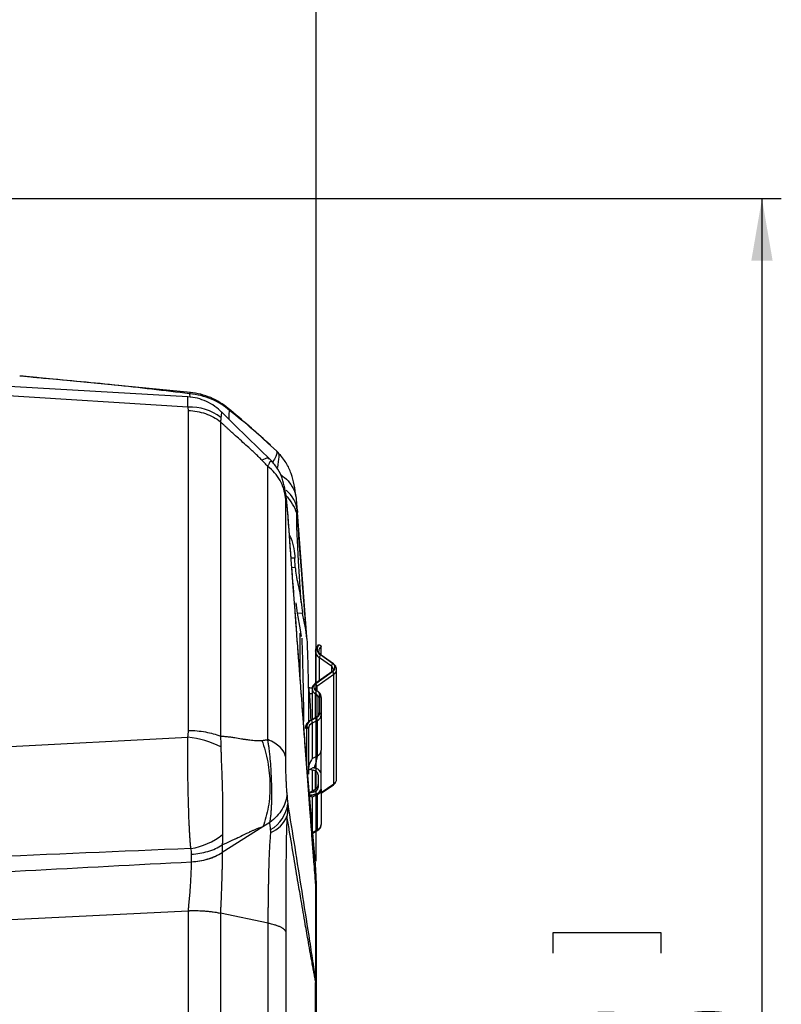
# Model space of a CAD drawing. Header units: millimetres. Extents: x 0 to 594, y 0 to 420.
# Tile 22 of 43: x 275 to 314, y 271 to 322. Entities that reach past the tile are written whole.
import ezdxf

# ---------------------------------------------------------------- set-up
doc = ezdxf.new("R2010")
doc.units = ezdxf.units.MM
doc.layers.add('SLD-0', color=7, linetype='Continuous')
doc.styles.add('SLDTEXTSTYLE0', font='TXT', dxfattribs={"width": 0.75})
doc.dimstyles.new('SLDDIMSTYLE3', dxfattribs={"dimtxt": 3.5, "dimasz": 3.2, "dimexe": 0, "dimexo": 0.0625, "dimgap": 0.875, "dimtad": 1, "dimdec": 1, "dimlfac": 3, "dimrnd": 1e-09, "dimzin": 12, "dimdsep": 46, "dimtxsty": 'SLDTEXTSTYLE0', "dimsah": 1, "dimcen": 0.09, "dimadec": 0, "dimazin": 3, "dimtfac": 1, "dimtdec": 1, "dimtofl": 0, "dimtmove": 0, "dimatfit": 3, "dimfxl": 1, "dimfrac": 2, "dimtolj": 1, "dimtzin": 12, "dimarcsym": 0})
doc.dimstyles.new('SLDDIMSTYLE4', dxfattribs={"dimtxt": 3.5, "dimasz": 3.2, "dimexe": 0, "dimexo": 0.0625, "dimgap": 0.875, "dimtad": 1, "dimdec": 1, "dimlfac": 3, "dimrnd": 1e-09, "dimzin": 4, "dimdsep": 46, "dimtxsty": 'SLDTEXTSTYLE0', "dimsah": 1, "dimcen": 0.09, "dimadec": 0, "dimazin": 1, "dimtfac": 1, "dimtdec": 1, "dimtofl": 0, "dimtmove": 0, "dimatfit": 3, "dimfxl": 1, "dimfrac": 2, "dimtolj": 1, "dimtzin": 12, "dimarcsym": 0})

# ---------------------------------------------------------------- blocks, each defined once
blk = doc.blocks.new('_D_3')
at = {"layer": 'SLD-0', "color": 7, "transparency": 16777216}
for p, q in [((260.302, 365.026), (259.235, 365.026)), ((259.235, 365.026), (259.235, 359.47)), ((269.353, 365.026), (270.42, 365.026)), ((270.42, 365.026), (270.42, 359.47)), ((259.235, 359.47), (260.302, 359.47)), ((270.42, 359.47), (269.353, 359.47)), ((239.711, 318.236), (239.711, 355.233)), ((289.944, 278.09), (289.944, 355.233)), ((239.711, 354.233), (289.944, 354.233))]:
    blk.add_line(p, q, dxfattribs=at)
for points in [[(239.711, 354.233), (242.911, 353.683), (242.911, 354.783)], [(289.944, 354.233), (286.744, 354.783), (286.744, 353.683)]]:
    blk.add_solid(points, dxfattribs=at)
at = {"layer": 'SLD-0', "color": 7, "transparency": 16777216, "char_height": 3.5, "attachment_point": 1, "style": 'SLDTEXTSTYLE0'}
for s, insert in [('5.93', (260.302, 363.981)), ('150.7', (259.009, 358.745))]:
    blk.add_mtext(s, dxfattribs=dict(at, insert=insert))
blk = doc.blocks.new('_D_5')
at = {"layer": 'SLD-0', "color": 7, "transparency": 16777216}
for p, q in [((242.511, 312.357), (314.004, 312.357)), ((313.004, 312.357), (313.004, 222.687)), ((302.211, 273.341), (302.211, 274.407)), ((302.211, 274.407), (307.768, 274.407)), ((307.768, 274.407), (307.768, 273.341)), ((302.211, 261.704), (302.211, 260.637)), ((307.768, 260.637), (307.768, 261.704)), ((302.211, 260.637), (307.768, 260.637)), ((242.511, 222.687), (314.004, 222.687))]:
    blk.add_line(p, q, dxfattribs=at)
for points in [[(313.004, 312.357), (312.454, 309.157), (313.554, 309.157)], [(313.004, 222.687), (313.554, 225.887), (312.454, 225.887)]]:
    blk.add_solid(points, dxfattribs=at)
at = {"layer": 'SLD-0', "color": 7, "transparency": 16777216, "char_height": 3.5, "attachment_point": 1, "rotation": 90, "style": 'SLDTEXTSTYLE0'}
for s, insert in [('10.59', (303.256, 261.704)), ('269.0', (308.492, 261.704))]:
    blk.add_mtext(s, dxfattribs=dict(at, insert=insert))

msp = doc.modelspace()

# ---------------------------------------------------------------- linework, layer by layer
at = {"color": 7, "linetype": 'Continuous', "lineweight": 25}
for p, q in [((283.316, 302.106), (246.178, 304.265)), ((283.313, 301.58), (246.178, 303.884)), ((274.816, 303.168), (274.656, 303.183)), ((283.44, 302.338), (275.627, 303.091)), ((283.401, 302.27), (283.416, 302.092)), ((283.337, 284.862), (283.337, 301.402)), ((284.993, 300.822), (284.993, 284.565)), ((287.888, 299.316), (287.444, 299.718)), ((287.584, 299.617), (287.454, 299.731)), ((287.637, 298.796), (287.532, 298.906)), ((287.995, 299.205), (287.887, 299.317)), ((287.984, 299.216), (287.987, 299.198)), ((288.406, 296.739), (288.362, 296.891)), ((288.976, 296.209), (288.924, 296.802)), ((288.984, 296.115), (288.952, 296.371)), ((288.473, 296.152), (288.459, 296.233)), ((288.944, 296.085), (288.981, 296.128)), ((288.976, 296.209), (288.981, 296.128)), ((288.981, 296.128), (288.977, 296.167)), ((289.464, 289.703), (288.983, 296.121)), ((288.848, 293.761), (288.652, 293.77)), ((288.688, 293.296), (288.867, 293.287)), ((288.867, 293.287), (288.848, 293.761)), ((288.794, 291.878), (288.749, 292.476)), ((288.794, 291.878), (288.794, 292.105)), ((288.977, 290.922), (288.911, 291.46)), ((289.246, 290.909), (288.977, 290.922)), ((289.14, 290.06), (288.977, 290.922)), ((289.405, 290.074), (289.246, 290.909)), ((289.127, 287.438), (289.127, 289.895)), ((289.188, 289.714), (289.14, 290.06)), ((289.469, 289.61), (289.405, 290.074)), ((289.914, 288.953), (289.915, 288.968)), ((289.914, 288.953), (289.914, 287.294)), ((290.799, 288.318), (290.169, 288.763)), ((290.836, 288.31), (290.206, 288.756)), ((290.211, 288.752), (290.211, 289.191)), ((290.74, 288.174), (290.11, 288.62)), ((290.11, 287.432), (290.11, 288.62)), ((290.762, 287.893), (289.885, 287.273)), ((289.922, 287.281), (290.799, 287.901)), ((290.858, 287.757), (289.981, 287.137)), ((290.74, 288.174), (290.74, 287.878)), ((290.858, 282.101), (290.858, 287.757)), ((291.004, 282.351), (291.004, 288.007)), ((289.589, 286.768), (289.593, 286.768)), ((289.596, 286.709), (289.593, 286.768)), ((289.736, 287.004), (289.736, 285.419)), ((289.911, 285.511), (289.911, 286.758)), ((289.981, 287.137), (289.981, 286.911)), ((290.128, 285.76), (290.128, 286.672)), ((290.045, 285.658), (290.045, 286.569)), ((290.211, 286.569), (290.211, 285.658)), ((290.211, 285.658), (290.211, 283.831)), ((289.932, 285.522), (289.669, 285.384)), ((289.697, 285.386), (289.96, 285.524)), ((290.009, 285.374), (289.747, 285.236)), ((289.747, 285.236), (289.747, 283.41)), ((290.009, 283.547), (290.009, 285.374)), ((289.461, 283.094), (289.461, 285.054)), ((289.545, 284.952), (289.545, 282.827)), ((246.178, 282.571), (283.313, 284.512)), ((289.407, 283.718), (289.374, 284.155)), ((289.907, 277.953), (289.407, 283.72)), ((289.747, 283.41), (290.009, 283.547)), ((289.545, 282.812), (289.788, 282.94)), ((289.545, 282.827), (289.545, 282.591)), ((289.613, 282.848), (289.793, 282.804)), ((289.736, 282.818), (289.736, 281.713)), ((289.911, 281.813), (289.911, 282.76)), ((290.045, 282.565), (290.045, 281.9)), ((290.211, 281.9), (290.211, 282.565)), ((290.211, 281.643), (290.858, 282.101)), ((289.793, 281.661), (289.567, 281.603)), ((289.862, 281.779), (289.588, 281.635)), ((290.211, 281.606), (290.836, 282.048)), ((290.211, 281.828), (290.211, 280.001)), ((289.597, 281.526), (289.788, 281.526)), ((289.788, 281.526), (289.606, 281.43)), ((290.009, 281.544), (289.747, 281.406)), ((289.747, 281.406), (289.747, 279.804)), ((290.009, 279.717), (290.009, 281.544)), ((287.548, 280.102), (287.19, 279.876)), ((287.19, 279.876), (285.087, 278.544)), ((289.765, 279.589), (290.009, 279.717)), ((289.769, 279.549), (289.987, 279.664)), ((285.087, 278.935), (285.087, 278.544)), ((283.499, 278.068), (283.499, 278.459)), ((289.848, 277.89), (289.813, 278.355)), ((289.84, 277.976), (289.884, 277.403)), ((289.882, 277.42), (289.921, 276.922)), ((283.332, 275.52), (246.178, 273.671)), ((283.337, 259.524), (283.337, 275.525)), ((284.993, 275.413), (284.993, 259.683)), ((287.463, 274.885), (284.993, 275.413))]:
    msp.add_line(p, q, dxfattribs=at)
at = {"color": 7, "linetype": 'Continuous', "lineweight": 25, "flags": 128}
for points in [[(275.627, 303.091), (275.621, 303.093), (275.607, 303.086)], [(285.46, 301.41), (285.429, 301.472), (285.392, 301.512)], [(289.593, 286.768), (289.69, 286.766), (289.736, 286.76)]]:
    msp.add_lwpolyline(points, dxfattribs=at)
at = {"color": 7, "linetype": 'Continuous', "lineweight": 25}
for centre, radius, start, end in [((283.491, 302.264), 0.0896, 124.7083, 176.118), ((283.41, 298.912), 2.67, 52.8933, 92.0682), ((287.353, 296.023), 1.634, 6.557, 50.7225), ((287.031, 295.519), 1.995, 16.4753, 46.7271), ((290.332, 289.052), 0.332, 133.3689, 240.3893), ((290.327, 288.971), 0.413, 182.5057, 238.2166), ((290.386, 288.941), 0.306, 124.9402, 177.4681), ((290.363, 288.6), 0.254, 139.9237, 175.4913), ((290.178, 288.713), 0.0508, 56.4134, 100.4176), ((290.993, 288.154), 0.254, 139.9237, 175.4913), ((290.808, 288.268), 0.0508, 56.3821, 100.4191), ((290.677, 288.109), 0.241, 300.3717, 59.6283), ((290.632, 287.999), 0.206, 1.9914, 58.3007), ((290.79, 287.851), 0.0508, 79.5824, 123.5866), ((290.604, 287.737), 0.254, 4.5087, 40.0763), ((290.696, 288.02), 0.308, 301.6694, 358.6289), ((290.031, 287.104), 0.208, 121.6181, 250.0865), ((289.913, 287.231), 0.0508, 79.5835, 123.5651), ((289.728, 287.117), 0.254, 4.5087, 40.0763), ((290.019, 287.02), 0.284, 183.3025, 247.4237), ((290.068, 286.997), 0.166, 121.8284, 177.1336), ((290.22, 286.738), 0.31, 146.8563, 176.2422), ((289.822, 286.553), 0.224, 4.1578, 66.5603), ((289.972, 286.872), 0.0378, 64.4613, 107.898), ((289.849, 286.651), 0.28, 4.1578, 66.5603), ((290.162, 286.558), 0.118, 106.9297, 174.6073), ((290.094, 286.558), 0.118, 5.3927, 73.0703), ((289.849, 285.78), 0.28, 293.3219, 355.8214), ((289.876, 285.682), 0.336, 293.3219, 355.8214), ((290.162, 285.647), 0.118, 106.9297, 174.6073), ((290.094, 285.647), 0.118, 5.3927, 73.0703), ((289.852, 285.026), 0.392, 113.3219, 175.8214), ((289.88, 284.928), 0.336, 113.3219, 175.8214), ((289.685, 285.35), 0.0376, 71.9702, 115.4662), ((289.436, 285.216), 0.311, 3.7466, 33.0433), ((289.948, 285.488), 0.0376, 71.9702, 115.4662), ((289.699, 285.354), 0.311, 3.7466, 33.0433), ((289.496, 284.941), 0.118, 106.9297, 174.6073), ((289.427, 284.941), 0.118, 5.3927, 73.0703), ((282.739, 279.467), 5.078, 63.3037, 83.5055), ((289.876, 283.856), 0.336, 293.3219, 355.8214), ((290.797, 282.094), 0.0607, 309.7119, 5.703), ((290.692, 282.366), 0.313, 302.0747, 357.2029), ((289.876, 281.852), 0.336, 293.3219, 355.8214), ((286.73, 281.258), 1.753, 299.4256, 353.858), ((286.982, 281.023), 1.574, 293.0373, 337.6192), ((289.955, 279.709), 0.0549, 306.1194, 8.9718), ((289.876, 280.026), 0.336, 293.3219, 355.8214), ((282.917, 282.241), 3.531, 278.9251, 308.2763), ((283.377, 281.365), 3.301, 272.1289, 301.2086), ((289.226, 276.904), 0.695, 0.342, 1.4941), ((289.492, 276.908), 0.429, 359.2721, 0.7279), ((287.275, 271.88), 2.646, 359.234, 359.8243), ((287.01, 271.855), 2.912, 359.7206, 0.2794)]:
    msp.add_arc(centre, radius, start, end, dxfattribs=at)
for points, knots in [([(275.607, 303.086), (275.472, 303.099), (275.199, 303.125), (274.858, 303.168), (274.69, 303.179), (274.612, 303.184)], [0, 0, 0, 0, 0.338839, 0.688798, 1, 1, 1, 1]), ([(275.627, 303.091), (275.543, 303.099), (275.372, 303.114), (275.113, 303.142), (274.969, 303.154), (274.895, 303.161)], [0, 0, 0, 0, 0.316399, 0.646905, 1, 1, 1, 1]), ([(283.401, 302.27), (282.102, 302.425), (279.503, 302.736), (276.906, 302.97), (275.607, 303.086)], [0, 0, 0, 0, 0.499783, 1, 1, 1, 1]), ([(283.313, 301.58), (283.309, 301.685), (283.3, 301.894), (283.303, 302.072), (283.311, 302.094), (283.316, 302.105)], [0, 0, 0, 0, 0.335094, 0.671589, 1, 1, 1, 1]), ([(285.075, 301.297), (284.955, 301.409), (284.713, 301.634), (284.277, 301.88), (283.807, 302.051), (283.478, 302.089), (283.315, 302.107)], [0, 0, 0, 0, 0.247631, 0.499746, 0.751991, 1, 1, 1, 1]), ([(285.46, 301.41), (285.321, 301.522), (285.041, 301.746), (284.533, 301.999), (283.982, 302.187), (283.595, 302.243), (283.401, 302.27)], [0, 0, 0, 0, 0.2492649, 0.499843, 0.7489732, 1, 1, 1, 1]), ([(285.392, 301.512), (285.256, 301.619), (284.985, 301.833), (284.5, 302.075), (283.98, 302.255), (283.62, 302.31), (283.44, 302.338)], [0, 0, 0, 0, 0.251762, 0.503053, 0.7513, 1, 1, 1, 1]), ([(287.454, 299.731), (287.132, 300.017), (286.46, 300.615), (285.758, 301.205), (285.392, 301.512)], [0, 0, 0, 0, 0.479704, 1, 1, 1, 1]), ([(283.337, 301.402), (283.633, 301.393), (283.937, 301.338), (284.505, 301.139), (284.769, 300.995), (284.993, 300.822)], [0, 0, 0, 0, 0.5, 0.5, 1, 1, 1, 1]), ([(285.02, 301.041), (285.02, 301.024), (285.018, 300.988), (285.013, 300.934), (285.005, 300.879), (284.997, 300.841), (284.993, 300.822)], [0, 0, 0, 0, 0.25619, 0.508239, 0.756164, 1, 1, 1, 1]), ([(285.073, 301.26), (285.066, 301.276), (285.047, 301.327), (285.031, 301.156), (285.02, 301.041)], [0, 0, 0, 0, 0.329737, 1, 1, 1, 1]), ([(287.534, 298.903), (287.121, 299.303), (286.288, 300.11), (285.461, 300.92), (285.044, 301.329)], [0, 0, 0, 0, 0.4955366, 1, 1, 1, 1]), ([(285.449, 300.933), (285.449, 300.987), (285.449, 301.194), (285.456, 301.319), (285.46, 301.41)], [0, 0, 0, 0, 0.260495, 1, 1, 1, 1]), ([(287.444, 299.718), (287.201, 299.941), (286.57, 300.523), (285.883, 301.072), (285.46, 301.41)], [0, 0, 0, 0, 0.383652, 1, 1, 1, 1]), ([(287.133, 298.839), (287.108, 298.864), (287.059, 298.914), (286.983, 298.99), (286.902, 299.069), (286.818, 299.15), (286.73, 299.234), (286.588, 299.367), (286.373, 299.565), (286.084, 299.824), (285.815, 300.065), (285.626, 300.234), (285.501, 300.347), (285.403, 300.437), (285.293, 300.538), (285.188, 300.636), (285.089, 300.73), (285.024, 300.792), (284.993, 300.822)], [0, 0, 0, 0, 0.035317, 0.072175, 0.110598, 0.150604, 0.192211, 0.235434, 0.349822, 0.493411, 0.63502, 0.722251, 0.755075, 0.808456, 0.859625, 0.908595, 0.955381, 1, 1, 1, 1]), ([(287.51, 298.881), (287.493, 298.906), (287.451, 298.972), (287.254, 298.89), (287.133, 298.839)], [0, 0, 0, 0, 0.3821552, 1, 1, 1, 1]), ([(287.888, 299.316), (287.914, 299.252), (287.954, 299.155), (287.753, 298.839), (287.685, 298.733)], [0, 0, 0, 0, 0.662774, 1, 1, 1, 1]), ([(287.987, 299.198), (288.004, 299.153), (288.039, 299.062), (287.976, 298.662), (287.943, 298.457)], [0, 0, 0, 0, 0.486387, 1, 1, 1, 1]), ([(288.904, 296.928), (288.875, 297.14), (288.819, 297.567), (288.668, 298.14), (288.427, 298.693), (288.132, 299.042), (287.986, 299.215)], [0, 0, 0, 0, 0.252409, 0.5060983, 0.755943, 1, 1, 1, 1]), ([(287.441, 298.51), (287.436, 298.516), (287.431, 298.521), (287.422, 298.532), (287.419, 298.535), (287.41, 298.545), (287.392, 298.565), (287.35, 298.611), (287.263, 298.704), (287.185, 298.785), (287.133, 298.839)], [0, 0, 0, 0, 0.03125, 0.03125, 0.0625, 0.0625, 0.125, 0.25, 0.5, 1, 1, 1, 1]), ([(287.441, 298.51), (287.442, 298.512), (287.443, 298.513), (287.444, 298.517), (287.447, 298.522), (287.451, 298.531), (287.459, 298.546), (287.473, 298.573), (287.496, 298.619), (287.534, 298.693), (287.59, 298.801), (287.611, 298.791), (287.625, 298.784)], [0, 0, 0, 0, 0.005121, 0.00917, 0.016404, 0.029331, 0.052459, 0.093929, 0.168537, 0.303644, 0.549368, 1, 1, 1, 1]), ([(287.441, 284.387), (287.441, 285.87), (287.441, 287.294), (287.441, 289.997), (287.441, 291.276), (287.441, 293.662), (287.441, 294.77), (287.441, 296.791), (287.441, 297.704), (287.441, 298.51)], [0, 0, 0, 0, 0.25, 0.25, 0.5, 0.5, 0.75, 0.75, 1, 1, 1, 1]), ([(288.353, 296.901), (288.341, 297.05), (288.313, 297.202), (288.222, 297.5), (288.159, 297.646), (288.001, 297.925), (287.906, 298.057), (287.69, 298.301), (287.57, 298.412), (287.441, 298.51)], [0, 0, 0, 0, 0.25, 0.25, 0.5, 0.5, 0.75, 0.75, 1, 1, 1, 1]), ([(288.409, 296.804), (288.384, 297), (288.334, 297.385), (288.205, 297.887), (288.002, 298.362), (287.75, 298.661), (287.627, 298.808)], [0, 0, 0, 0, 0.266586, 0.523998, 0.767569, 1, 1, 1, 1]), ([(288.098, 298.09), (288.172, 298.04), (288.397, 297.89), (288.665, 297.563), (288.872, 297.177), (288.903, 296.909), (288.915, 296.801)], [0, 0, 0, 0, 0.1512255, 0.4535768, 0.7798199, 1, 1, 1, 1]), ([(288.427, 296.668), (288.416, 296.786), (288.405, 296.885), (288.391, 296.999), (288.387, 297.031), (288.379, 297.08), (288.375, 297.097), (288.369, 297.118), (288.366, 297.121), (288.361, 297.113), (288.359, 297.102), (288.356, 297.066), (288.355, 297.041), (288.353, 296.979), (288.353, 296.943), (288.353, 296.901)], [0, 0, 0, 0, 0.25, 0.25, 0.375, 0.375, 0.5, 0.5, 0.625, 0.625, 0.75, 0.75, 0.875, 0.875, 1, 1, 1, 1]), ([(288.353, 296.901), (288.353, 296.136), (288.353, 295.27), (288.353, 293.355), (288.353, 291.255), (288.353, 288.83), (288.353, 286.267), (288.353, 284.917), (288.353, 283.511)], [0, 0, 0, 0, 0.25, 0.25, 0.5, 0.75, 0.75, 1, 1, 1, 1]), ([(288.468, 296.234), (288.461, 296.312), (288.446, 296.477), (288.43, 296.656), (288.422, 296.751)], [0, 0, 0, 0, 0.468118, 1, 1, 1, 1]), ([(288.473, 296.152), (288.47, 296.183), (288.465, 296.245), (288.456, 296.343), (288.446, 296.446), (288.437, 296.555), (288.43, 296.63), (288.427, 296.668)], [0, 0, 0, 0, 0.184481, 0.37666, 0.576603, 0.784366, 1, 1, 1, 1]), ([(289.813, 278.355), (289.768, 278.933), (289.674, 280.169), (289.539, 281.971), (289.402, 283.78), (289.277, 285.449), (289.171, 286.857), (289.078, 288.099), (288.988, 289.29), (288.882, 290.707), (288.757, 292.37), (288.619, 294.215), (288.522, 295.506), (288.473, 296.161)], [0, 0, 0, 0, 0.097524, 0.208406, 0.308069, 0.401655, 0.489545, 0.544925, 0.610522, 0.689908, 0.783083, 0.890047, 1, 1, 1, 1]), ([(289.921, 276.908), (289.891, 277.303), (289.861, 277.698), (289.8, 278.491), (289.77, 278.889), (289.68, 280.083), (289.62, 280.882), (289.439, 283.282), (289.318, 284.888), (289.077, 288.102), (288.956, 289.711), (288.715, 292.93), (288.594, 294.541), (288.473, 296.152)], [0, 0, 0, 0, 0.0625, 0.0625, 0.125, 0.125, 0.25, 0.25, 0.5, 0.5, 0.75, 0.75, 1, 1, 1, 1]), ([(288.95, 295.323), (288.948, 295.468), (288.945, 295.726), (288.944, 295.975), (288.944, 296.085)], [0, 0, 0, 0, 0.559991, 1, 1, 1, 1]), ([(288.944, 296.085), (289.03, 294.964), (289.183, 292.961), (289.337, 290.957), (289.405, 290.074)], [0, 0, 0, 0, 0.560001, 1, 1, 1, 1]), ([(289.177, 291.468), (289.126, 292.183), (289.053, 293.208), (288.992, 294.386), (288.968, 294.909), (288.958, 295.141), (288.953, 295.252), (288.951, 295.302), (288.95, 295.323)], [0, 0, 0, 0, 0.564082, 0.809695, 0.916664, 0.963423, 0.983925, 1, 1, 1, 1]), ([(288.563, 294.961), (288.587, 294.916), (288.705, 294.693), (288.802, 294.236), (288.833, 293.919), (288.848, 293.761)], [0, 0, 0, 0, 0.111131, 0.554924, 1, 1, 1, 1]), ([(288.867, 293.287), (288.878, 293.16), (288.9, 292.905), (288.998, 292.436), (289.108, 291.945), (289.154, 291.627), (289.177, 291.468)], [0, 0, 0, 0, 0.249393, 0.499343, 0.749156, 1, 1, 1, 1]), ([(289.177, 291.468), (289.189, 291.365), (289.211, 291.161), (289.234, 290.992), (289.246, 290.909)], [0, 0, 0, 0, 0.500618, 1, 1, 1, 1]), ([(289.2, 289.628), (289.242, 288.327), (289.288, 286.892), (289.286, 285.459), (289.286, 285.325)], [0, 0, 0, 0, 0.906735, 1, 1, 1, 1]), ([(289.469, 289.61), (289.511, 288.31), (289.556, 286.875), (289.555, 285.442), (289.555, 285.307)], [0, 0, 0, 0, 0.906079, 1, 1, 1, 1]), ([(290.058, 289.278), (290.029, 289.244), (289.96, 289.163), (289.909, 289.049), (289.919, 288.98), (289.92, 288.97)], [0, 0, 0, 0, 0.387893, 0.914079, 1, 1, 1, 1]), ([(290.105, 289.293), (290.119, 289.288), (290.146, 289.277), (290.18, 289.253), (290.206, 289.225), (290.209, 289.202), (290.211, 289.191)], [0, 0, 0, 0, 0.254786, 0.499142, 0.74951, 1, 1, 1, 1]), ([(290.206, 288.756), (290.185, 288.773), (290.128, 288.818), (290.085, 288.889), (290.087, 288.934), (290.087, 288.953)], [0, 0, 0, 0, 0.262375, 0.696002, 1, 1, 1, 1]), ([(290.998, 288.013), (291, 288.027), (291.006, 288.086), (290.958, 288.2), (290.879, 288.271), (290.836, 288.31)], [0, 0, 0, 0, 0.114194, 0.514041, 1, 1, 1, 1]), ([(290.834, 288.007), (290.835, 288), (290.837, 287.978), (290.817, 287.939), (290.777, 287.906), (290.762, 287.893)], [0, 0, 0, 0, 0.2285734, 0.7090374, 1, 1, 1, 1]), ([(289.885, 287.273), (289.854, 287.247), (289.79, 287.192), (289.74, 287.093), (289.741, 287.028), (289.742, 287.004)], [0, 0, 0, 0, 0.380603, 0.772686, 1, 1, 1, 1]), ([(289.536, 287.061), (289.543, 287.047), (289.558, 287.02), (289.579, 286.852), (289.589, 286.768)], [0, 0, 0, 0, 0.499103, 1, 1, 1, 1]), ([(289.748, 287.024), (289.725, 287.034), (289.67, 287.056), (289.606, 287.059), (289.57, 287.061)], [0, 0, 0, 0, 0.422566, 1, 1, 1, 1]), ([(289.593, 286.768), (289.59, 286.819), (289.585, 286.917), (289.577, 287.031), (289.573, 287.05), (289.57, 287.061)], [0, 0, 0, 0, 0.300012, 0.566972, 1, 1, 1, 1]), ([(289.589, 286.768), (289.591, 286.757), (289.593, 286.738), (289.595, 286.718), (289.596, 286.709)], [0, 0, 0, 0, 0.56, 1, 1, 1, 1]), ([(289.596, 286.709), (289.604, 286.606), (289.621, 286.399), (289.643, 286.021), (289.659, 285.647), (289.661, 285.452), (289.663, 285.355)], [0, 0, 0, 0, 0.250419, 0.500061, 0.749616, 1, 1, 1, 1]), ([(289.988, 286.906), (289.972, 286.916), (289.934, 286.939), (289.908, 286.978), (289.899, 286.993), (289.904, 287.004), (289.904, 287.005)], [0, 0, 0, 0, 0.266955, 0.593406, 0.966644, 1, 1, 1, 1]), ([(290.211, 286.569), (290.206, 286.613), (290.195, 286.703), (290.115, 286.824), (290.031, 286.878), (289.988, 286.906)], [0, 0, 0, 0, 0.3176517, 0.6484812, 1, 1, 1, 1]), ([(290.045, 285.658), (290.044, 285.649), (290.042, 285.626), (290.015, 285.576), (289.959, 285.539), (289.932, 285.522)], [0, 0, 0, 0, 0.252969, 0.643693, 1, 1, 1, 1]), ([(289.669, 285.384), (289.629, 285.36), (289.529, 285.299), (289.419, 285.161), (289.38, 285.03), (289.378, 284.961), (289.378, 284.952)], [0, 0, 0, 0, 0.243075, 0.611203, 0.949356, 1, 1, 1, 1]), ([(283.337, 284.862), (283.639, 284.857), (283.939, 284.829), (284.502, 284.728), (284.764, 284.655), (284.993, 284.565)], [0, 0, 0, 0, 0.5, 0.5, 1, 1, 1, 1]), ([(283.464, 278.753), (283.462, 278.782), (283.456, 278.841), (283.448, 278.932), (283.44, 279.026), (283.433, 279.123), (283.426, 279.222), (283.419, 279.325), (283.412, 279.431), (283.406, 279.54), (283.4, 279.652), (283.394, 279.766), (283.388, 279.883), (283.374, 280.186), (283.355, 280.708), (283.333, 281.471), (283.315, 282.257), (283.306, 282.866), (283.302, 283.292), (283.302, 283.551), (283.302, 283.803), (283.304, 284.047), (283.308, 284.284), (283.312, 284.436), (283.313, 284.512)], [0, 0, 0, 0, 0.019802, 0.039803, 0.06, 0.080391, 0.100971, 0.121738, 0.142686, 0.163813, 0.185111, 0.206577, 0.228205, 0.249989, 0.371626, 0.499721, 0.626965, 0.749349, 0.792462, 0.835099, 0.877213, 0.918759, 0.9597, 1, 1, 1, 1]), ([(284.993, 284.565), (285.023, 284.564), (285.084, 284.562), (285.181, 284.556), (285.284, 284.547), (285.395, 284.535), (285.545, 284.516), (285.775, 284.481), (286.027, 284.438), (286.263, 284.4), (286.437, 284.376), (286.599, 284.357), (286.749, 284.345), (286.888, 284.338), (287.015, 284.337), (287.094, 284.341), (287.133, 284.343)], [0, 0, 0, 0, 0.042244, 0.08757, 0.135992, 0.187523, 0.242175, 0.34524, 0.505943, 0.591595, 0.672153, 0.74765, 0.818127, 0.883633, 0.944231, 1, 1, 1, 1]), ([(287.133, 284.343), (287.185, 284.347), (287.263, 284.355), (287.349, 284.369), (287.392, 284.377), (287.41, 284.381), (287.419, 284.383), (287.421, 284.383), (287.431, 284.385), (287.436, 284.386), (287.441, 284.387)], [0, 0, 0, 0, 0.5, 0.75, 0.875, 0.9375, 0.9375, 0.96875, 0.96875, 1, 1, 1, 1]), ([(287.133, 284.343), (287.262, 283.994), (287.366, 283.62), (287.511, 282.849), (287.551, 282.452), (287.561, 281.666), (287.531, 281.277), (287.406, 280.541), (287.311, 280.193), (287.19, 279.876)], [0, 0, 0, 0, 0.25, 0.25, 0.5, 0.5, 0.75, 0.75, 1, 1, 1, 1]), ([(287.599, 280.413), (287.603, 280.446), (287.61, 280.512), (287.62, 280.609), (287.627, 280.701), (287.633, 280.787), (287.642, 280.923), (287.649, 281.108), (287.654, 281.351), (287.654, 281.594), (287.651, 281.929), (287.639, 282.356), (287.615, 282.876), (287.583, 283.312), (287.546, 283.676), (287.514, 283.936), (287.478, 284.177), (287.454, 284.315), (287.441, 284.387)], [0, 0, 0, 0, 0.02856, 0.055453, 0.080621, 0.104009, 0.125568, 0.190724, 0.250736, 0.313843, 0.37561, 0.500727, 0.625046, 0.750185, 0.816833, 0.89279, 0.944271, 1, 1, 1, 1]), ([(288.353, 283.511), (288.329, 283.678), (288.236, 283.843), (287.924, 284.143), (287.705, 284.278), (287.441, 284.387)], [0, 0, 0, 0, 0.5, 0.5, 1, 1, 1, 1]), ([(285.02, 284.003), (285.021, 283.966), (285.021, 283.891), (285.023, 283.777), (285.026, 283.662), (285.029, 283.546), (285.033, 283.419), (285.038, 283.282), (285.043, 283.132), (285.049, 282.983), (285.058, 282.754), (285.071, 282.442), (285.085, 282.044), (285.096, 281.578), (285.101, 281.056), (285.098, 280.585), (285.096, 280.225), (285.096, 279.991), (285.097, 279.791), (285.099, 279.626), (285.102, 279.522), (285.104, 279.47)], [0, 0, 0, 0, 0.024753, 0.049653, 0.074691, 0.099856, 0.125141, 0.156204, 0.187662, 0.220192, 0.250421, 0.332312, 0.415634, 0.500338, 0.627012, 0.750257, 0.81219, 0.875101, 0.917221, 0.958865, 1, 1, 1, 1]), ([(290.211, 282.565), (290.211, 282.688), (290.211, 282.932), (290.211, 283.304), (290.211, 283.618), (290.211, 283.762), (290.211, 283.831)], [0, 0, 0, 0, 0.298316, 0.590511, 0.803907, 1, 1, 1, 1]), ([(288.353, 283.511), (288.353, 283.358), (288.354, 283.198), (288.359, 282.943), (288.361, 282.856), (288.366, 282.684), (288.369, 282.598), (288.375, 282.427), (288.379, 282.341), (288.387, 282.175), (288.391, 282.094), (288.4, 281.939), (288.405, 281.863), (288.416, 281.72), (288.421, 281.652), (288.426, 281.586)], [0, 0, 0, 0, 0.25, 0.25, 0.375, 0.375, 0.5, 0.5, 0.625, 0.625, 0.75, 0.75, 0.875, 0.875, 1, 1, 1, 1]), ([(289.747, 283.41), (289.683, 283.306), (289.575, 283.129), (289.553, 282.926), (289.545, 282.842)], [0, 0, 0, 0, 0.5864092, 1, 1, 1, 1]), ([(289.853, 282.923), (289.875, 282.983), (289.916, 283.096), (289.967, 283.272), (289.996, 283.408), (290.008, 283.497), (290.009, 283.531), (290.009, 283.547)], [0, 0, 0, 0, 0.300557, 0.572474, 0.802888, 0.903504, 1, 1, 1, 1]), ([(289.788, 282.94), (289.8, 282.937), (289.821, 282.931), (289.843, 282.926), (289.853, 282.923)], [0, 0, 0, 0, 0.556201, 1, 1, 1, 1]), ([(290.045, 282.565), (290.041, 282.592), (290.034, 282.645), (289.98, 282.717), (289.899, 282.776), (289.828, 282.795), (289.793, 282.804)], [0, 0, 0, 0, 0.250235, 0.499606, 0.749599, 1, 1, 1, 1]), ([(290.211, 282.565), (290.206, 282.604), (290.197, 282.682), (290.12, 282.788), (290.006, 282.876), (289.904, 282.907), (289.853, 282.923)], [0, 0, 0, 0, 0.24966, 0.499456, 0.749437, 1, 1, 1, 1]), ([(290.045, 282.075), (290.042, 282.046), (290.038, 281.987), (290.001, 281.903), (289.944, 281.83), (289.892, 281.798), (289.866, 281.781)], [0, 0, 0, 0, 0.242592, 0.495885, 0.751371, 1, 1, 1, 1]), ([(290.836, 282.048), (290.868, 282.075), (290.938, 282.134), (290.998, 282.242), (290.998, 282.318), (290.998, 282.346)], [0, 0, 0, 0, 0.351313, 0.757431, 1, 1, 1, 1]), ([(288.426, 281.586), (288.423, 281.453), (288.402, 281.318), (288.323, 281.048), (288.264, 280.914), (288.111, 280.656), (288.017, 280.532), (287.801, 280.303), (287.679, 280.197), (287.548, 280.103)], [0, 0, 0, 0, 0.25, 0.25, 0.5, 0.5, 0.75, 0.75, 1, 1, 1, 1]), ([(289.793, 281.661), (289.828, 281.67), (289.899, 281.69), (289.98, 281.748), (290.034, 281.82), (290.041, 281.874), (290.045, 281.9)], [0, 0, 0, 0, 0.249837, 0.499877, 0.749818, 1, 1, 1, 1]), ([(289.878, 281.784), (289.866, 281.779), (289.841, 281.768), (289.809, 281.697), (289.793, 281.661)], [0, 0, 0, 0, 0.485059, 1, 1, 1, 1]), ([(289.853, 281.542), (289.904, 281.558), (290.005, 281.589), (290.119, 281.677), (290.197, 281.783), (290.206, 281.861), (290.211, 281.9)], [0, 0, 0, 0, 0.249579, 0.499521, 0.749646, 1, 1, 1, 1]), ([(290.009, 281.544), (290.009, 281.559), (290.009, 281.581), (290.005, 281.595), (290.003, 281.599)], [0, 0, 0, 0, 0.676849, 1, 1, 1, 1]), ([(288.473, 281.07), (288.474, 281.034), (288.476, 280.962), (288.474, 280.853), (288.47, 280.745), (288.462, 280.637), (288.452, 280.53), (288.442, 280.459), (288.437, 280.423)], [0, 0, 0, 0, 0.167453, 0.334579, 0.50139, 0.667894, 0.834097, 1, 1, 1, 1]), ([(288.473, 281.07), (288.594, 280.319), (288.715, 279.567), (288.956, 278.06), (289.077, 277.304), (289.318, 275.785), (289.439, 275.022), (289.62, 273.861), (289.68, 273.472), (289.77, 272.88), (289.8, 272.681), (289.861, 272.279), (289.891, 272.075), (289.921, 271.872)], [0, 0, 0, 0, 0.25, 0.25, 0.5, 0.5, 0.75, 0.75, 0.875, 0.875, 0.9375, 0.9375, 1, 1, 1, 1]), ([(289.747, 281.406), (289.68, 281.428), (289.595, 281.455), (289.575, 281.432), (289.57, 281.427)], [0, 0, 0, 0, 0.791132, 1, 1, 1, 1]), ([(289.853, 281.542), (289.841, 281.539), (289.819, 281.534), (289.797, 281.528), (289.788, 281.526)], [0, 0, 0, 0, 0.5638282, 1, 1, 1, 1]), ([(287.548, 280.102), (287.552, 280.125), (287.562, 280.176), (287.576, 280.258), (287.589, 280.34), (287.596, 280.392), (287.599, 280.413)], [0, 0, 0, 0, 0.217184, 0.500931, 0.806411, 1, 1, 1, 1]), ([(287.592, 279.731), (287.588, 279.763), (287.581, 279.817), (287.574, 279.88), (287.566, 279.944), (287.558, 280.015), (287.551, 280.075), (287.548, 280.102)], [0, 0, 0, 0, 0.2504837, 0.4173103, 0.5004236, 0.7669646, 1, 1, 1, 1]), ([(288.437, 280.423), (288.435, 280.381), (288.432, 280.287), (288.425, 280.136), (288.417, 279.984), (288.412, 279.887), (288.41, 279.846)], [0, 0, 0, 0, 0.223898, 0.500018, 0.792215, 1, 1, 1, 1]), ([(289.921, 271.845), (289.913, 271.886), (289.898, 271.967), (289.867, 272.129), (289.83, 272.327), (289.783, 272.584), (289.724, 272.909), (289.644, 273.357), (289.526, 274.019), (289.366, 274.933), (289.189, 275.957), (288.996, 277.088), (288.791, 278.301), (288.598, 279.45), (288.477, 280.182), (288.437, 280.423)], [0, 0, 0, 0, 0.015632, 0.031264, 0.062521, 0.090565, 0.125019, 0.179811, 0.25001, 0.358972, 0.500001, 0.606166, 0.75, 0.917539, 1, 1, 1, 1]), ([(287.19, 279.876), (287.05, 279.833), (286.847, 279.756), (286.596, 279.644), (286.531, 279.614), (286.514, 279.606), (286.509, 279.604), (286.507, 279.603), (286.507, 279.603), (286.506, 279.603), (286.505, 279.602), (286.496, 279.598), (286.451, 279.576), (286.306, 279.507), (286.052, 279.383), (285.865, 279.292), (285.814, 279.267), (285.799, 279.26), (285.792, 279.256), (285.791, 279.255), (285.787, 279.254), (285.772, 279.246), (285.703, 279.213), (285.434, 279.083), (285.224, 278.99), (285.087, 278.935)], [0, 0, 0, 0, 0.25, 0.3125, 0.328125, 0.332031, 0.333984, 0.333984, 0.334961, 0.334961, 0.335937, 0.34375, 0.375, 0.5, 0.625, 0.65625, 0.664062, 0.667969, 0.667969, 0.669922, 0.669922, 0.671875, 0.6875, 0.75, 1, 1, 1, 1]), ([(287.463, 274.885), (287.464, 274.931), (287.464, 275.02), (287.466, 275.155), (287.467, 275.288), (287.468, 275.42), (287.47, 275.551), (287.471, 275.679), (287.473, 275.807), (287.475, 275.933), (287.476, 276.057), (287.478, 276.181), (287.48, 276.302), (287.481, 276.422), (287.483, 276.541), (287.485, 276.658), (287.487, 276.774), (287.489, 276.888), (287.491, 277), (287.493, 277.109), (287.495, 277.217), (287.501, 277.507), (287.512, 277.94), (287.528, 278.426), (287.545, 278.782), (287.559, 279.01), (287.572, 279.184), (287.582, 279.317), (287.591, 279.447), (287.595, 279.532), (287.598, 279.574)], [0, 0, 0, 0, 0.028476, 0.056498, 0.084087, 0.111262, 0.138044, 0.164449, 0.190493, 0.21619, 0.241556, 0.266601, 0.291339, 0.315793, 0.339966, 0.363853, 0.387493, 0.410829, 0.43378, 0.456324, 0.478476, 0.500247, 0.636585, 0.750369, 0.815827, 0.874785, 0.905942, 0.937165, 0.96872, 1, 1, 1, 1]), ([(288.41, 279.846), (288.41, 279.82), (288.409, 279.764), (288.407, 279.67), (288.405, 279.553), (288.403, 279.417), (288.399, 279.215), (288.395, 278.955), (288.389, 278.529), (288.384, 277.97), (288.379, 277.423), (288.377, 277.01), (288.376, 276.742), (288.374, 276.468), (288.373, 276.189), (288.372, 275.906), (288.372, 275.619), (288.371, 275.33), (288.371, 275.04), (288.371, 274.749), (288.371, 274.557), (288.371, 274.46)], [0, 0, 0, 0, 0.017931, 0.03892, 0.063007, 0.094159, 0.125381, 0.187805, 0.250004, 0.37327, 0.499848, 0.546458, 0.594043, 0.642531, 0.691842, 0.741882, 0.792553, 0.843779, 0.895486, 0.947591, 1, 1, 1, 1]), ([(289.987, 279.664), (290.023, 279.687), (290.103, 279.737), (290.191, 279.853), (290.205, 279.952), (290.211, 280.001)], [0, 0, 0, 0, 0.289083, 0.644827, 1, 1, 1, 1]), ([(285.104, 279.47), (285.105, 279.432), (285.107, 279.359), (285.106, 279.25), (285.103, 279.143), (285.097, 279.038), (285.09, 278.969), (285.087, 278.935)], [0, 0, 0, 0, 0.20436, 0.406541, 0.606536, 0.804351, 1, 1, 1, 1]), ([(283.464, 278.753), (276.228, 278.447), (263.8, 277.92), (251.371, 277.36), (246.178, 277.127)], [0, 0, 0, 0, 0.5822105, 1, 1, 1, 1]), ([(283.499, 278.459), (283.786, 278.473), (284.077, 278.522), (284.621, 278.685), (284.873, 278.799), (285.087, 278.935)], [0, 0, 0, 0, 0.5, 0.5, 1, 1, 1, 1]), ([(283.499, 278.068), (283.791, 278.083), (284.08, 278.132), (284.619, 278.293), (284.869, 278.406), (285.087, 278.544)], [0, 0, 0, 0, 0.5, 0.5, 1, 1, 1, 1]), ([(285.087, 278.542), (285.087, 278.516), (285.087, 278.466), (285.087, 278.388), (285.086, 278.307), (285.085, 278.225), (285.084, 278.14), (285.083, 278.054), (285.081, 277.965), (285.08, 277.875), (285.078, 277.782), (285.076, 277.688), (285.074, 277.591), (285.071, 277.494), (285.069, 277.395), (285.066, 277.295), (285.063, 277.194), (285.06, 277.107), (285.058, 277.029), (285.056, 276.956), (285.053, 276.868), (285.049, 276.765), (285.045, 276.646), (285.04, 276.512), (285.035, 276.363), (285.028, 276.2), (285.021, 276.023), (285.012, 275.831), (285.002, 275.626), (284.995, 275.486), (284.992, 275.414)], [0, 0, 0, 0, 0.031234, 0.062356, 0.093398, 0.124396, 0.155386, 0.186399, 0.217459, 0.248588, 0.279839, 0.31127, 0.342805, 0.374272, 0.405632, 0.436941, 0.468231, 0.49953, 0.517377, 0.539536, 0.566035, 0.596922, 0.632274, 0.672119, 0.716103, 0.764182, 0.816426, 0.872986, 0.934073, 1, 1, 1, 1]), ([(246.178, 276.04), (252.895, 276.414), (265.335, 277.105), (277.776, 277.763), (283.499, 278.066)], [0, 0, 0, 0, 0.539911, 1, 1, 1, 1]), ([(283.332, 275.52), (283.334, 275.535), (283.339, 275.566), (283.346, 275.63), (283.356, 275.728), (283.375, 275.923), (283.401, 276.205), (283.429, 276.55), (283.453, 276.891), (283.472, 277.216), (283.485, 277.475), (283.492, 277.67), (283.496, 277.81), (283.498, 277.943), (283.499, 278.025), (283.499, 278.066)], [0, 0, 0, 0, 0.016339, 0.03591, 0.071663, 0.125146, 0.250029, 0.379012, 0.500364, 0.627559, 0.751136, 0.813825, 0.876281, 0.938379, 1, 1, 1, 1]), ([(289.917, 277.027), (289.917, 277.048), (289.916, 277.089), (289.914, 277.168), (289.911, 277.299), (289.909, 277.428), (289.907, 277.539), (289.907, 277.603), (289.907, 277.67), (289.907, 277.735), (289.907, 277.802), (289.907, 277.857), (289.907, 277.9), (289.907, 277.93), (289.907, 277.95), (289.907, 277.952), (289.907, 277.953)], [0, 0, 0, 0, 0.031229, 0.063032, 0.125764, 0.250602, 0.310646, 0.375264, 0.414378, 0.500325, 0.582196, 0.664802, 0.748036, 0.831756, 0.915798, 1, 1, 1, 1]), ([(289.921, 276.922), (289.92, 276.932), (289.92, 276.943), (289.919, 276.962), (289.919, 276.971), (289.918, 276.988), (289.918, 276.997), (289.918, 277.012), (289.917, 277.02), (289.917, 277.027)], [0, 0, 0, 0, 0.25, 0.25, 0.5, 0.5, 0.75, 0.75, 1, 1, 1, 1]), ([(289.944, 277.062), (289.944, 277.07), (289.944, 277.105), (289.944, 276.838), (289.944, 276.462), (289.944, 276.273)], [0, 0, 0, 0, 0.1189941, 0.5589116, 1, 1, 1, 1]), ([(289.921, 271.869), (289.921, 272.419), (289.921, 272.946), (289.921, 273.939), (289.921, 274.87), (289.921, 275.651), (289.921, 276.345), (289.921, 276.648), (289.921, 276.902)], [0, 0, 0, 0, 0.25, 0.25, 0.5, 0.75, 0.75, 1, 1, 1, 1]), ([(289.944, 276.273), (289.944, 276.034), (289.944, 275.754), (289.944, 275.274), (289.944, 275.104), (289.944, 274.834), (289.944, 274.741), (289.944, 274.551), (289.944, 274.453), (289.944, 273.956), (289.944, 273.528), (289.944, 272.843), (289.944, 272.608), (289.944, 272.122), (289.944, 271.871), (289.944, 271.615)], [0, 0, 0, 0, 0.25, 0.25, 0.375, 0.375, 0.4375, 0.4375, 0.5, 0.5, 0.75, 0.75, 0.875, 0.875, 1, 1, 1, 1]), ([(283.337, 275.525), (283.339, 275.526), (283.343, 275.529), (283.353, 275.531), (283.366, 275.534), (283.382, 275.537), (283.401, 275.539), (283.424, 275.541), (283.45, 275.542), (283.48, 275.544), (283.513, 275.545), (283.549, 275.545), (283.589, 275.546), (283.638, 275.546), (283.699, 275.545), (283.772, 275.543), (283.881, 275.54), (284.033, 275.532), (284.222, 275.518), (284.425, 275.499), (284.606, 275.477), (284.801, 275.448), (284.918, 275.427), (284.992, 275.414)], [0, 0, 0, 0, 0.003738, 0.009111, 0.016241, 0.025182, 0.035963, 0.048605, 0.063123, 0.07953, 0.097839, 0.118062, 0.140208, 0.164289, 0.200464, 0.241283, 0.28677, 0.385193, 0.500766, 0.618649, 0.750583, 0.841919, 1, 1, 1, 1]), ([(287.463, 260.159), (287.463, 262.563), (287.463, 265.042), (287.463, 270.002), (287.463, 272.482), (287.463, 274.885)], [0, 0, 0, 0, 0.5, 0.5, 1, 1, 1, 1]), ([(288.371, 274.46), (288.368, 274.467), (288.362, 274.482), (288.349, 274.505), (288.331, 274.529), (288.308, 274.554), (288.279, 274.581), (288.244, 274.608), (288.201, 274.637), (288.15, 274.666), (288.066, 274.708), (287.946, 274.757), (287.791, 274.806), (287.655, 274.843), (287.549, 274.867), (287.487, 274.88), (287.463, 274.885)], [0, 0, 0, 0, 0.043718, 0.090387, 0.140027, 0.192651, 0.24826, 0.306842, 0.36837, 0.4328, 0.50007, 0.653596, 0.780168, 0.879781, 0.952872, 1, 1, 1, 1]), ([(288.371, 274.46), (288.371, 274.313), (288.371, 274.166), (288.371, 273.872), (288.371, 273.432), (288.371, 272.412), (288.371, 271.545), (288.371, 269.817), (288.371, 268.673), (288.371, 266.385), (288.371, 265.241), (288.371, 262.937), (288.371, 261.777), (288.371, 260.598)], [0, 0, 0, 0, 0.03125, 0.03125, 0.0625, 0.125, 0.25, 0.25, 0.5, 0.5, 0.75, 0.75, 1, 1, 1, 1]), ([(289.917, 263.38), (289.917, 263.42), (289.916, 263.5), (289.914, 263.661), (289.911, 263.946), (289.908, 264.361), (289.907, 264.756), (289.907, 265.102), (289.907, 265.621), (289.907, 266.449), (289.907, 267.489), (289.907, 268.562), (289.907, 269.391), (289.907, 269.943), (289.907, 270.288), (289.908, 270.683), (289.911, 271.099), (289.914, 271.384), (289.916, 271.545), (289.917, 271.625), (289.917, 271.664)], [0, 0, 0, 0, 0.015618, 0.031523, 0.062896, 0.125328, 0.187663, 0.207224, 0.250206, 0.374041, 0.500001, 0.61431, 0.749782, 0.792773, 0.812333, 0.874672, 0.937106, 0.968478, 0.984382, 1, 1, 1, 1]), ([(289.917, 271.664), (289.917, 271.68), (289.918, 271.696), (289.918, 271.727), (289.918, 271.742), (289.919, 271.773), (289.919, 271.788), (289.92, 271.817), (289.92, 271.831), (289.921, 271.845)], [0, 0, 0, 0, 0.25, 0.25, 0.5, 0.5, 0.75, 0.75, 1, 1, 1, 1]), ([(289.944, 271.615), (289.944, 271.573), (289.944, 271.531), (289.944, 271.447), (289.944, 271.406), (289.944, 271.282), (289.944, 271.199), (289.944, 270.949), (289.944, 270.782), (289.944, 270.446), (289.944, 270.278), (289.944, 269.94), (289.944, 269.77), (289.944, 269.257), (289.944, 268.909), (289.944, 268.216), (289.944, 267.522), (289.944, 266.829), (289.944, 266.136), (289.944, 265.787), (289.944, 265.274), (289.944, 265.105), (289.944, 264.767), (289.944, 264.598), (289.944, 264.263), (289.944, 264.095), (289.944, 263.846), (289.944, 263.763), (289.944, 263.638), (289.944, 263.597), (289.944, 263.514), (289.944, 263.472), (289.944, 263.429)], [0, 0, 0, 0, 0.015625, 0.015625, 0.03125, 0.03125, 0.0625, 0.0625, 0.125, 0.125, 0.1875, 0.1875, 0.25, 0.25, 0.375, 0.375, 0.5, 0.625, 0.625, 0.75, 0.75, 0.8125, 0.8125, 0.875, 0.875, 0.9375, 0.9375, 0.96875, 0.96875, 0.984375, 0.984375, 1, 1, 1, 1])]:
    msp.add_open_spline(points, degree=3, knots=knots, dxfattribs=at)
for points in [[(283.337, 301.402), (283.337, 301.462), (283.329, 301.521), (283.313, 301.58)], [(283.313, 284.512), (283.329, 284.628), (283.337, 284.745), (283.337, 284.862)], [(284.993, 284.565), (285.01, 284.38), (285.019, 284.193), (285.02, 284.003)], [(288.426, 281.586), (288.442, 281.421), (288.458, 281.25), (288.473, 281.07)], [(287.598, 279.574), (287.6, 279.63), (287.597, 279.682), (287.592, 279.731)], [(283.499, 278.459), (283.499, 278.558), (283.487, 278.656), (283.464, 278.753)], [(285.087, 278.544), (285.087, 278.543), (285.087, 278.542), (285.087, 278.542)], [(283.499, 278.066), (283.499, 278.067), (283.499, 278.067), (283.499, 278.068)], [(289.944, 277.09), (289.943, 277.234), (289.94, 277.522), (289.918, 277.81), (289.907, 277.953)], [(289.921, 276.922), (289.921, 276.919), (289.921, 276.916), (289.921, 276.913)], [(289.921, 276.913), (289.937, 276.701), (289.944, 276.488), (289.944, 276.273)], [(289.921, 276.902), (289.921, 276.904), (289.921, 276.906), (289.921, 276.908)], [(289.944, 276.273), (289.944, 276.483), (289.937, 276.693), (289.921, 276.902)], [(283.337, 275.525), (283.335, 275.523), (283.333, 275.522), (283.332, 275.52)], [(284.992, 275.414), (284.992, 275.413), (284.992, 275.413), (284.993, 275.413)], [(289.921, 271.872), (289.921, 271.871), (289.921, 271.87), (289.921, 271.869)], [(289.944, 271.615), (289.944, 271.699), (289.937, 271.784), (289.921, 271.869)], [(289.921, 271.841), (289.921, 271.842), (289.921, 271.843), (289.921, 271.845)], [(289.944, 271.615), (289.944, 271.688), (289.937, 271.763), (289.921, 271.841)]]:
    msp.add_open_spline(points, degree=3, dxfattribs=at)

# ---------------------------------------------------------------- dimensions: what is measured, and where the dimension line sits
at = {"layer": 'SLD-0', "color": 7}
dim = msp.add_linear_dim(base=(289.944, 354.233), p1=(239.711, 317.236), p2=(289.944, 277.09), dimstyle='SLDDIMSTYLE3', dxfattribs=at)
dim.commit()
dim.dimension.update_dxf_attribs({"geometry": '_D_3', "text_midpoint": (264.828, 354.233), "dimtype": 160})
dim = msp.add_linear_dim(base=(313.004, 222.687), p1=(241.511, 312.357), p2=(241.511, 222.687), angle=90, dimstyle='SLDDIMSTYLE4', dxfattribs=at)
dim.commit()
dim.dimension.update_dxf_attribs({"geometry": '_D_5', "text_midpoint": (313.004, 267.522), "dimtype": 160})

doc.saveas('drawing.dxf')
